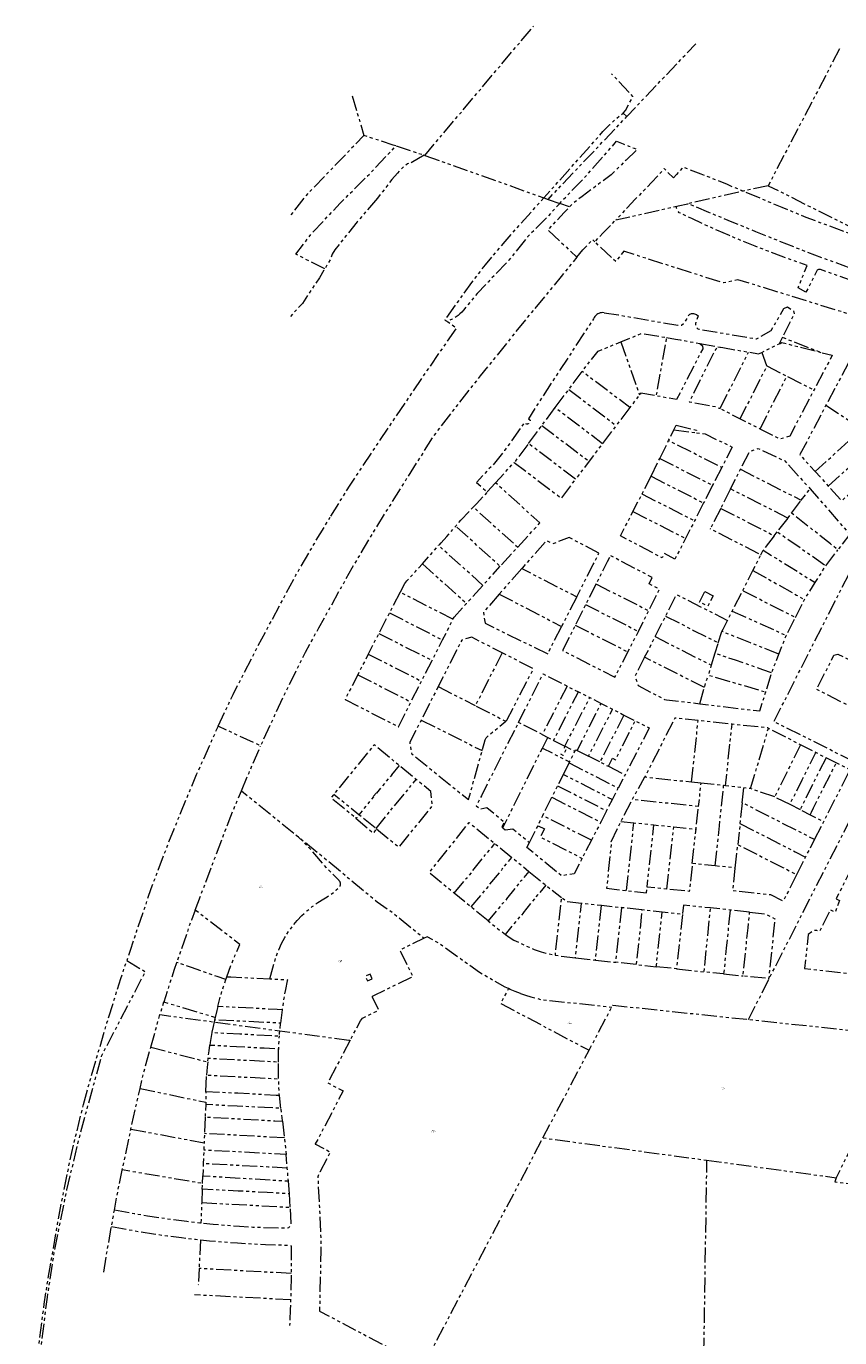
# Model space of a CAD drawing. Header units: metres. Extents: x 110520 to 111630, y 426343 to 427182.
# Tile 2 of 5: x 110520 to 110863, y 426628 to 427182. Entities that reach past the tile are written whole.
import ezdxf

# ---------------------------------------------------------------- set-up
doc = ezdxf.new("R2010")
doc.units = ezdxf.units.M
doc.linetypes.add('KADASTER', pattern=[12.7, 6.35, -1.27, 1.27, -1.27, 1.27, -1.27])
doc.layers.add('A-MVIEW', color=1, linetype='Continuous', plot=False)
doc.layers.add('B-GRS-KADASTER_D', color=7, linetype='KADASTER', lineweight=18, true_color=0x7a458c)
doc.styles.add('NLCS-ISO-M200-T25', font='NLCS-ISO.ttf')

msp = doc.modelspace()

# ---------------------------------------------------------------- linework, layer by layer
at = {"layer": 'B-GRS-KADASTER_D', "lineweight": 18, "flags": 128}
for points in [[(110687.923, 427127.519), (110688.108, 427127.453), (110734.038, 427182.008)], [(110749.259, 427105.704), (110745.126, 427107.142), (110741.441, 427103.15), (110740.14, 427101.74), (110731.55, 427093.01), (110723.66, 427083.16), (110714.802, 427073.921), (110710.15, 427069.07), (110708.699, 427067.298), (110704.405, 427062.054), (110703.695, 427061.248), (110702.93, 427060.495), (110702.113, 427059.799), (110701.309, 427059.204), (110700.467, 427058.665), (110699.591, 427058.183), (110698.685, 427057.76), (110697.753, 427057.399), (110697.331, 427057.266), (110696.543, 427057.811), (110707.928, 427073.663), (110713.722, 427081.217), (110721.987, 427091.084), (110738.406, 427109.497), (110740.209, 427108.853), (110773.422, 427143.829), (110802.644, 427174.602)], [(110863.404, 427172.404), (110833.214, 427114.637), (110891.354, 427085.667), (110945.775, 427058.55)], [(110773.422, 427143.829), (110771.89, 427145.283), (110772.838, 427146.442), (110776.075, 427152.292), (110767.048, 427161.914)], [(110657.366, 427152.543), (110662.357, 427135.816)], [(110688.108, 427127.453), (110738.406, 427109.497), (110763.369, 427137.492), (110766.315, 427140.438), (110770.651, 427144.344), (110771.89, 427145.283)], [(110740.209, 427108.853), (110745.126, 427107.142), (110748.28, 427110.56), (110754.49, 427116.81), (110758.792, 427121.677), (110769.171, 427133.422), (110769.872, 427133.151), (110771.94, 427132.329), (110774.365, 427131.368), (110776.632, 427130.472), (110777.839, 427129.997), (110773.14, 427125.421), (110770.37, 427122.688), (110766.856, 427119.195), (110762.807, 427116.228), (110754.627, 427110.131), (110750.493, 427106.997), (110749.259, 427105.704), (110746.954, 427103.288), (110743.487, 427099.616), (110740.04, 427095.927), (110752.379, 427084.458), (110745.744, 427076.312), (110732.389, 427060.098), (110711.488, 427034.258), (110700.986, 427020.866), (110691.702, 427008.786), (110677.689, 426986.564), (110666.668, 426968.947), (110657.222, 426952.965), (110643.162, 426927.677), (110637.449, 426917.387), (110628.869, 426900.055), (110618.843, 426878.356), (110618.661, 426877.931), (110600.727, 426886.22), (110599.504, 426883.619), (110591.491, 426865.658), (110584.773, 426849.578), (110579.01, 426835.241), (110572.308, 426817.483), (110566.059, 426799.141), (110563.53, 426791.49), (110562.111, 426787.197)], [(110645.791, 427079.495), (110633.597, 427085.652), (110639.911, 427094.027), (110652.307, 427107.198), (110664.962, 427119.853), (110675.907, 427131.417), (110674.724, 427131.802), (110662.357, 427135.816), (110637.254, 427109.856), (110631.467, 427102.273)], [(110675.907, 427131.417), (110687.923, 427127.519), (110682.327, 427124.254), (110680.746, 427123.908), (110678.521, 427122.045), (110676.489, 427119.889), (110674.202, 427117.198), (110668.024, 427109.323)], [(111096.324, 427026.617), (111088.556, 427028.587), (111078.871, 427031.095), (111069.198, 427033.651), (111059.537, 427036.255), (111049.811, 427038.934), (111039.205, 427041.91), (111030.557, 427044.379), (111029.579, 427044.664), (111027.659, 427045.225), (111026.699, 427045.505), (111024.804, 427046.059), (111023.866, 427046.28), (111021.919, 427046.763), (111020.948, 427047.004), (111015.117, 427048.449), (111004.44, 427051.163), (110995.726, 427053.436), (110986.057, 427056.009), (110975.439, 427058.904), (110966.765, 427061.327), (110957.145, 427064.064), (110946.571, 427067.145), (110937.94, 427069.716), (110929.325, 427072.331), (110926.432, 427073.262), (110923.582, 427074.242), (110922.624, 427074.575), (110914.124, 427077.542), (110903.75, 427081.212), (110894.333, 427084.587), (110891.354, 427085.667), (110883.988, 427088.337), (110875.533, 427091.43), (110866.15, 427094.898), (110857.719, 427098.051), (110849.267, 427101.199), (110839.096, 427105.438), (110829.865, 427109.285), (110822.704, 427112.269), (110816, 427115.063), (110811.418, 427116.973), (110804.893, 427119.473), (110797.27, 427122.415), (110794.519, 427119.405), (110793.141, 427117.896), (110789.319, 427121.87), (110787.306, 427119.67), (110783.932, 427116.026), (110780.521, 427112.425), (110777.037, 427108.899), (110773.629, 427105.298), (110770.291, 427101.63), (110768.825, 427100.131), (110794.535, 427105.923)], [(110668.024, 427109.323), (110659.553, 427099.384), (110654.144, 427092.698), (110650.107, 427087.563), (110648.914, 427085.714), (110648.058, 427083.289), (110645.791, 427079.495), (110643.516, 427075.688), (110636.324, 427064.889), (110631.304, 427059.394)], [(110833.214, 427114.637), (110822.704, 427112.269), (110799.504, 427107.043), (110807.964, 427103.487), (110817.874, 427099.381), (110827.806, 427095.326), (110837.757, 427091.32), (110847.729, 427087.365), (110856.269, 427084.154), (110864.833, 427081.008), (110873.42, 427077.925), (110882.03, 427074.907), (110890.663, 427071.953), (110899.317, 427069.064), (110907.992, 427066.24), (110916.689, 427063.481), (110944.385, 427054.913), (110944.128, 427054.242), (110942.295, 427049.447), (110942.276, 427049.398), (110938.743, 427040.153), (110939.847, 427039.871), (110945.762, 427038.555), (110970.166, 427033.126), (110989.851, 427029.016), (110990.239, 427028.935), (110994.638, 427028.016), (110996.202, 427027.686), (110996.333, 427027.658), (111019.098, 427022.856), (111043.435, 427017.135), (111060.036, 427013.232), (111067.803, 427011.554), (111092.252, 427006.334), (111116.746, 427001.332), (111141.243, 426996.34), (111165.754, 426991.421), (111169.882, 426990.591)], [(111165.918, 426934.939), (111157.807, 426936.762), (111157.016, 426933.619), (111154.249, 426934.311), (111149.21, 426912.58), (111148.308, 426908.979), (111149.145, 426913.802), (111155.527, 426943.499), (111160.298, 426942.256), (111166.258, 426972.316), (111165.086, 426974.204), (111160.612, 426981.27), (111152.471, 426982.537), (111127.74, 426986.404), (111120.017, 426991.196), (111079.96, 426997.506), (111056.343, 427001.223), (111024.904, 427006.12), (110999.374, 427010.068), (110998.575, 427008.922), (110997.769, 427007.806), (110990.724, 427008.185), (110982.624, 427008.664), (110977.799, 427000.928), (110974.212, 427002.262), (110979.417, 427016.197), (110982.147, 427017.952), (110985.862, 427020.41), (110989.851, 427029.016), (110990.881, 427031.237), (110989.929, 427035.647), (110967.802, 427041.718), (110942.276, 427049.398), (110928.847, 427053.439), (110893.782, 427065.536), (110855.302, 427079.206), (110855.017, 427079.265), (110854.727, 427079.258), (110854.445, 427079.186), (110854.187, 427079.053), (110853.966, 427078.864), (110853.793, 427078.631), (110849.127, 427069.571), (110845.869, 427071.532), (110849.738, 427080.907), (110844.207, 427082.842), (110838.699, 427084.844), (110833.216, 427086.913), (110827.759, 427089.048), (110822.328, 427091.248), (110816.924, 427093.515), (110811.547, 427095.846), (110806.2, 427098.242), (110800.881, 427100.703), (110795.593, 427103.228), (110795.243, 427103.518), (110794.948, 427103.865), (110794.719, 427104.258), (110794.561, 427104.684), (110794.479, 427105.132), (110794.477, 427105.587), (110794.535, 427105.923), (110795.195, 427106.072), (110799.243, 427106.984), (110799.504, 427107.043)], [(110824.873, 426762.3), (110878.136, 426866.903), (110835.647, 426888.169), (110874.492, 426964.577), (110915.397, 426943.857), (110948.574, 427009.957), (110929.944, 427017.131), (110938.743, 427040.153), (110921.497, 427044.563), (110908.879, 427047.789), (110897.4, 427051.203), (110873.479, 427058.466), (110849.597, 427065.861), (110825.716, 427073.255), (110820.4, 427074.901), (110814.294, 427073.529), (110801.736, 427077.519), (110777.91, 427085.09), (110772.166, 427086.915), (110768.775, 427082.577), (110759.974, 427090.931), (110763.393, 427094.515), (110766.833, 427098.082), (110768.825, 427100.131)], [(110752.379, 427084.458), (110754.821, 427087.456), (110759.007, 427091.849), (110759.974, 427090.931)], [(110763.858, 427060.947), (110763.309, 427060.985), (110762.759, 427060.952), (110762.219, 427060.849), (110761.696, 427060.677), (110761.199, 427060.44), (110760.738, 427060.14), (110760.318, 427059.784), (110759.948, 427059.377), (110759.633, 427058.925), (110759.379, 427058.437), (110734.611, 427020.581), (110731.975, 427016.104), (110732.483, 427015.718), (110732.606, 427015.594), (110732.672, 427015.431), (110732.669, 427015.256), (110732.599, 427015.095), (110731.857, 427014.052), (110731.648, 427013.941), (110731.422, 427013.872), (110731.187, 427013.847), (110730.091, 427014.419), (110721.764, 427002.677), (110716.468, 426996.089), (110715.157, 426994.948), (110709.993, 426989.242), (110714.451, 426985.227), (110712.635, 426983.178), (110709.865, 426980.243), (110708.547, 426978.844)], [(110763.858, 427060.947), (110769.914, 427060.031), (110795.075, 427055.629), (110796.637, 427055.738), (110797.824, 427056.825), (110798.793, 427058.294), (110799.351, 427059.5), (110799.558, 427059.829), (110799.82, 427060.116), (110800.13, 427060.351), (110800.476, 427060.528), (110800.848, 427060.639), (110801.234, 427060.683), (110801.622, 427060.657), (110802.879, 427060.194), (110803.553, 427059.569), (110802.619, 427056.817), (110802.523, 427056.455), (110802.489, 427056.083), (110802.519, 427055.71), (110802.611, 427055.347), (110802.763, 427055.005), (110802.971, 427054.694), (110803.228, 427054.423), (110803.528, 427054.198), (110803.861, 427054.028), (110828.285, 427049.879), (110834.529, 427053.445), (110839.846, 427062.777), (110841.409, 427063.369), (110843.865, 427061.776), (110844.248, 427060.481), (110839.216, 427050.593), (110839.454, 427050.5), (110855.538, 427044.196), (110860.304, 427042.991), (110852.578, 427028.271), (110842.357, 427008.799), (110838.207, 427007.509), (110829.761, 427011.813), (110821.304, 427016.123), (110812.879, 427020.418), (110824.96, 427044.335)], [(110648.32, 426974.94), (110656.514, 426988.062), (110666.889, 427003.753), (110687.569, 427034.28), (110701.482, 427054.397), (110697.331, 427057.266)], [(110743.241, 427020.884), (110748.947, 427028.487), (110754.562, 427036.128), (110761.386, 427044.737), (110770.971, 427048.639), (110779.762, 427052.218), (110790.215, 427050.477), (110785.796, 427025.824)], [(110790.215, 427050.477), (110794.083, 427049.833), (110795.981, 427049.461), (110804.392, 427047.945), (110805.473, 427046.97), (110805.536, 427045.678), (110794.507, 427024.246), (110785.796, 427025.824), (110779.39, 427026.984), (110778.829, 427026.246), (110774.737, 427020.872), (110754.562, 427036.128)], [(110770.971, 427048.639), (110778.829, 427026.246)], [(110839.216, 427050.593), (110837.797, 427047.762), (110838.312, 427048.016), (110839.03, 427048.37), (110855.538, 427044.196)], [(110804.392, 427047.945), (110812.9, 427046.34), (110811.83, 427046.24), (110811.08, 427045.6), (110810.623, 427044.977), (110799.819, 427023.281), (110811.305, 427021.22), (110812.879, 427020.418)], [(110812.9, 427046.34), (110814.105, 427046.207), (110824.96, 427044.335), (110829.059, 427043.628), (110830.561, 427044.196), (110837.797, 427047.762)], [(110830.561, 427044.196), (110832.463, 427038.636), (110832.702, 427038.51), (110821.304, 427016.123)], [(110832.702, 427038.51), (110838.298, 427035.554), (110841.115, 427034.117)], [(110888.78, 427001.73), (110892.29, 427010.49), (110892.33, 427010.47), (110892.7, 427011.4), (110892.66, 427011.42), (110894.88, 427016.97), (110898.85, 427026.84), (110898.879, 427026.913), (110899.489, 427028.447), (110891.936, 427031.525), (110884.446, 427034.579), (110876.847, 427037.676), (110869.334, 427040.739), (110867.141, 427039.801), (110857.62, 427021.82), (110846.625, 427000.979), (110853.038, 426993.889), (110858.618, 426987.72), (110864.232, 426981.513), (110887.54, 427002.52)], [(110829.761, 427011.813), (110841.115, 427034.117), (110852.578, 427028.271)], [(110857.62, 427021.82), (110867.81, 427015.24), (110873.01, 427011.87), (110874.76, 427010.77), (110877.13, 427016.59), (110877.1, 427016.61), (110878.11, 427019.17), (110878.16, 427019.15), (110879.77, 427023.06), (110879.82, 427023.04), (110880.47, 427024.67), (110880.42, 427024.69), (110884.446, 427034.579)], [(110748.947, 427028.487), (110768.986, 427013.316)], [(110774.737, 427020.872), (110768.986, 427013.316), (110763.223, 427005.744), (110757.51, 426998.188), (110751.808, 426990.581), (110731.916, 427005.67), (110725.894, 426997.686)], [(110731.916, 427005.67), (110737.53, 427013.275), (110743.241, 427020.884), (110763.223, 427005.744)], [(110737.53, 427013.275), (110757.51, 426998.188)], [(110793.406, 427011.495), (110802.698, 427010.258)], [(110853.038, 426993.889), (110873.01, 427011.87)], [(110787.372, 426999.366), (110791.136, 427006.932)], [(110858.618, 426987.72), (110880.3, 427007.17)], [(110783.691, 426991.875), (110787.372, 426999.366)], [(110787.372, 426999.366), (110809.715, 426988.029)], [(110727.361, 426961.908), (110734.732, 426969.951), (110736.747, 426972.149), (110717.9, 426989.119), (110725.894, 426997.686), (110745.809, 426982.579), (110751.808, 426990.581)], [(110813.557, 426995.516), (110809.715, 426988.029)], [(110821.503, 426994.784), (110847.211, 426981.691), (110850.931, 426986.573)], [(110717.9, 426989.119), (110715.954, 426986.923), (110714.914, 426985.75), (110714.451, 426985.227)], [(110805.908, 426980.576), (110802.082, 426973.052), (110798.299, 426965.61), (110793.799, 426956.838), (110789.369, 426959.159), (110788.46, 426957.377), (110770.774, 426966.643), (110771.689, 426968.422), (110776.055, 426976.909), (110779.853, 426984.353), (110783.691, 426991.875)], [(110783.691, 426991.875), (110805.908, 426980.576)], [(110809.715, 426988.029), (110805.908, 426980.576)], [(110779.853, 426984.353), (110802.082, 426973.052)], [(110817.297, 426986.539), (110817.291, 426986.527), (110813.151, 426978.288)], [(110712.611, 426945.748), (110693.924, 426962.529), (110694.944, 426963.665), (110697.362, 426966.362), (110701.128, 426970.745), (110701.338, 426970.989), (110703.299, 426973.272), (110708.547, 426978.844), (110727.361, 426961.908), (110719.956, 426953.826), (110701.128, 426970.745)], [(110776.055, 426976.909), (110798.299, 426965.61)], [(110813.151, 426978.288), (110808.67, 426969.631)], [(110813.151, 426978.288), (110835.782, 426966.719), (110831.11, 426960.6)], [(110843.08, 426976.27), (110847.211, 426981.691)], [(110600.727, 426886.22), (110607.045, 426899.656), (110617.315, 426919.655), (110633.627, 426950.074), (110641.423, 426963.504), (110648.32, 426974.94)], [(110841.502, 426974.205), (110837.05, 426968.38), (110854.44, 426956.28), (110857.602, 426954.069)], [(110806.265, 426902.554), (110781.003, 426915.39), (110785.455, 426924.081), (110789.862, 426932.756), (110794.514, 426941.934), (110816.043, 426930.931), (110818.04, 426934.86), (110822.41, 426943.46), (110826.77, 426952.06), (110830.125, 426958.662), (110808.67, 426969.631)], [(110835.782, 426966.719), (110837.05, 426968.38)], [(110677.699, 426942.812), (110673.194, 426934.252), (110673.144, 426934.155), (110668.66, 426925.449), (110665.702, 426919.704), (110664.177, 426916.716), (110659.721, 426907.988), (110654.375, 426897.517), (110676.892, 426886.026), (110682.243, 426896.497), (110686.706, 426905.226), (110691.177, 426913.975), (110695.581, 426922.688), (110699.994, 426931.425), (110677.699, 426942.812), (110679.685, 426946.585), (110680.472, 426947.658), (110684.134, 426951.627), (110687.043, 426954.866), (110693.924, 426962.529)], [(110830.125, 426958.662), (110831.11, 426960.6), (110842.21, 426953.72), (110853.09, 426946.888)], [(110844.726, 426932.137), (110848.56, 426939.76), (110853.09, 426946.888), (110857.602, 426954.069), (110862.725, 426960.816)], [(110687.043, 426954.866), (110705.71, 426938.104)], [(110760.491, 426946.332), (110756.033, 426937.658), (110751.667, 426928.935), (110746.304, 426918.222), (110768.469, 426906.931), (110773.932, 426917.608), (110778.35, 426926.297), (110782.741, 426935.032), (110787.297, 426944.094), (110782.867, 426946.414), (110784.231, 426949.087), (110766.518, 426958.361), (110765.175, 426955.678), (110760.491, 426946.332), (110782.741, 426935.032)], [(110699.994, 426931.425), (110700.472, 426932.251), (110705.71, 426938.104), (110712.611, 426945.748), (110719.956, 426953.826)], [(110729.039, 426952.876), (110719.565, 426942.083)], [(110826.77, 426952.06), (110845.19, 426941.62), (110848.56, 426939.76)], [(110875.315, 426890.805), (110853.691, 426901.801), (110861.03, 426916.219), (110862.637, 426916.744), (110868.128, 426913.958), (110876.615, 426930.65), (110870.949, 426933.532), (110870.531, 426934.93), (110879.043, 426951.6), (110892.277, 426944.865), (110891.197, 426942.745), (110895.176, 426940.723), (110897.8, 426945.89), (110902.237, 426943.634), (110906.485, 426941.474), (110904.808, 426938.176), (110903.9, 426936.35), (110894.85, 426918.681), (110893.126, 426925.828), (110902.237, 426943.634)], [(110781.003, 426915.39), (110776.9, 426907.381), (110778.301, 426903.37), (110789.396, 426897.538), (110790.248, 426897.435), (110804.359, 426895.734), (110829.696, 426892.678), (110832.155, 426900.691), (110834.585, 426908.609), (110834.652, 426908.78), (110837.763, 426916.694), (110840.673, 426924.166), (110840.868, 426924.549), (110844.726, 426932.137), (110822.41, 426943.46)], [(110806.428, 426943.106), (110809.929, 426941.278), (110807.629, 426936.881), (110804.131, 426938.71), (110806.428, 426943.106)], [(110719.565, 426942.083), (110719.525, 426942.038), (110712.835, 426934.399), (110713.534, 426929.705), (110740.012, 426916.836), (110745.909, 426928.389)], [(110719.565, 426942.083), (110745.909, 426928.389)], [(110752.313, 426940.932), (110745.909, 426928.389)], [(110756.033, 426937.658), (110778.35, 426926.297)], [(110673.144, 426934.155), (110695.581, 426922.688)], [(110789.862, 426932.756), (110801.702, 426926.736), (110812.046, 426921.477), (110810.706, 426917.091)], [(110818.04, 426934.86), (110837.31, 426926.19), (110840.868, 426924.549)], [(110751.667, 426928.935), (110773.932, 426917.608)], [(110837.763, 426916.694), (110833.95, 426918.19), (110825.78, 426921.42), (110813.66, 426926.24), (110814.181, 426927.266), (110816.043, 426930.931)], [(110668.66, 426925.449), (110691.177, 426913.975)], [(110785.455, 426924.081), (110809.147, 426911.991)], [(110812.046, 426921.477), (110813.66, 426926.24)], [(110664.177, 426916.716), (110672.161, 426912.644), (110686.706, 426905.226)], [(110720.795, 426917.222), (110720.789, 426917.21), (110709.43, 426894.92), (110722.267, 426888.354)], [(110834.652, 426908.78), (110830.9, 426910.09), (110819.37, 426914.08), (110810.706, 426917.091), (110809.147, 426911.991), (110807.882, 426907.852), (110819.84, 426904.33), (110832.155, 426900.691)], [(110659.721, 426907.988), (110682.243, 426896.497)], [(110728.504, 426773.348), (110726.321, 426774.161), (110724.161, 426775.032), (110723.451, 426775.341), (110720.067, 426769.091), (110757.536, 426749.32), (110757.69, 426749.613), (110765.809, 426765.032), (110767.146, 426767.572), (110767.554, 426768.347), (110824.873, 426762.3), (110892.191, 426755.198), (110940.956, 426749.876), (110942.66, 426749.95), (110944.732, 426750.274), (110947.211, 426750.965), (110949.324, 426752.42), (110951.738, 426755.043), (110952.686, 426756.999), (110953.399, 426758.562), (110955.184, 426773.262), (110956.761, 426787.895), (110957.317, 426789.751), (110957.948, 426791.583), (110958.651, 426793.388), (110959.427, 426795.164), (110962.215, 426800.584), (110964.669, 426804.945), (110965.554, 426805.683), (110966.481, 426806.368), (110967.447, 426806.996), (110968.448, 426807.567), (110969.481, 426808.078), (110970.543, 426808.527), (110971.629, 426808.913), (110972.735, 426809.234), (110973.859, 426809.489), (110974.996, 426809.678), (110982.57, 426808.72), (111053.715, 426801.852), (111064.401, 426800.82), (111064.415, 426800.819), (111071.244, 426800.086), (111095.358, 426796.7), (111100.073, 426796.038), (111106.087, 426795.392), (111111.111, 426794.852), (111111.426, 426794.726), (111114.627, 426793.45), (111115.921, 426792.934), (111116.987, 426792.276), (111118.012, 426791.555), (111118.993, 426790.776), (111119.926, 426789.94), (111120.808, 426789.05), (111121.636, 426788.11), (111122.407, 426787.122), (111123.119, 426786.091), (111123.768, 426785.019), (111124.353, 426783.911), (111126.419, 426780.303), (111141.772, 426751.985), (111121.92, 426794.578), (111127.242, 426802.986), (111132.369, 426802.601), (111136.065, 426821.313), (111140.976, 426846.418), (111143.907, 426861.402), (111139.462, 426862.621), (111147.102, 426902.032), (111148.308, 426908.979), (111159.073, 426906.818), (111153.446, 426878.111), (111149.673, 426859.109), (111146.671, 426843.856), (111146.189, 426841.409), (111162.36, 426832.633), (111211.666, 426814.191), (111211.826, 426814.542), (111213.561, 426818.34), (111202.966, 426823.631), (111166.042, 426840.75), (111163.515, 426842.003), (111161.015, 426843.309), (111158.542, 426844.666), (111157.802, 426845.149), (111157.109, 426845.696), (111156.468, 426846.304), (111155.885, 426846.968), (111155.364, 426847.681), (111154.909, 426848.439), (111154.525, 426849.234), (111154.214, 426850.061), (111156.02, 426856.089), (111156.19, 426856.012), (111165.495, 426851.804), (111165.288, 426851.343), (111178.252, 426845.52), (111180.595, 426850.729), (111157.271, 426861.252)], [(110727.681, 426887.865), (110738.108, 426908.37), (110748.193, 426903.209), (110752.993, 426900.753)], [(110804.359, 426895.734), (110806.265, 426902.554), (110806.295, 426902.66), (110807.882, 426907.852)], [(110693.726, 426902.952), (110709.43, 426894.92)], [(110748.193, 426903.209), (110737.707, 426882.716), (110727.681, 426887.865), (110711.99, 426856.882), (110709.837, 426852.632), (110711.439, 426851.324), (110714.358, 426851.817), (110721.671, 426845.732), (110720.636, 426843.654), (110721.033, 426843.33), (110737.808, 426876.995), (110745.019, 426873.319), (110749.283, 426871.145)], [(110737.808, 426876.995), (110740.057, 426881.509), (110740.299, 426881.385), (110742.505, 426880.252), (110752.993, 426900.753), (110757.806, 426898.311), (110762.622, 426895.85), (110767.43, 426893.393), (110772.237, 426890.937), (110777.047, 426888.479), (110782.923, 426885.477), (110772.799, 426865.69), (110772.535, 426865.174), (110772.441, 426865.215), (110769.819, 426860.076)], [(110746.646, 426865.893), (110749.058, 426870.697), (110749.283, 426871.145), (110751.53, 426875.618), (110747.306, 426877.787), (110757.806, 426898.311)], [(110751.53, 426875.618), (110751.879, 426876.314), (110752.472, 426876.012), (110762.622, 426895.85)], [(110762.1, 426871.123), (110757.288, 426873.567), (110767.43, 426893.393)], [(110686.572, 426888.82), (110712.345, 426875.9)], [(110772.237, 426890.937), (110762.1, 426871.123), (110765.672, 426869.309), (110767.42, 426872.68), (110768.646, 426872.06), (110777.047, 426888.479)], [(110800.87, 426862.553), (110802.11, 426874.65), (110802.96, 426882.44), (110803.6, 426888.66), (110793.82, 426889.69), (110780.976, 426864.656), (110775.682, 426855.219), (110770.959, 426845.97), (110766.642, 426837.195), (110767.003, 426837.159), (110764.87, 426817.735), (110773.373, 426816.776), (110781.743, 426815.831), (110782.012, 426818.283)], [(110852.83, 426838.3), (110856.669, 426845.904), (110867.815, 426867.763), (110861.94, 426870.74), (110857.66, 426872.91), (110853.37, 426875.09), (110847.18, 426878.26), (110846.925, 426878.389), (110833.29, 426885.31), (110832.96, 426885.483), (110817.924, 426887.099), (110803.6, 426888.66)], [(110737.707, 426882.716), (110740.057, 426881.509)], [(110822.26, 426853.9), (110822.925, 426860.22), (110815.207, 426861.036), (110816.15, 426870.17), (110817.924, 426887.099)], [(110825.736, 426859.923), (110829.35, 426871.83), (110831.64, 426879.47), (110833.29, 426885.31)], [(110610.566, 426858.918), (110613.77, 426866.532), (110618.661, 426877.931)], [(110667.658, 426842.811), (110677.14, 426835.155), (110691.298, 426852.516), (110690.696, 426858.616), (110684.413, 426863.777), (110677.227, 426869.679), (110666.649, 426878.367), (110649.56, 426857.425), (110648.44, 426856.052), (110658.714, 426847.669), (110658.696, 426847.634), (110666.355, 426841.046), (110667.551, 426842.666), (110667.658, 426842.811), (110667.465, 426842.967), (110660.23, 426848.81), (110659.283, 426847.647), (110659.067, 426847.381), (110658.714, 426847.669)], [(110742.505, 426880.252), (110747.306, 426877.787), (110746.943, 426877.078), (110747.863, 426876.612), (110746.522, 426873.924), (110745.574, 426874.404), (110745.019, 426873.319)], [(110846.925, 426878.389), (110836.027, 426856.332), (110842.367, 426853.234), (110843.84, 426856.13), (110847.59, 426863.61), (110851.82, 426872), (110853.37, 426875.09)], [(110752.472, 426876.012), (110757.288, 426873.567)], [(110857.66, 426872.91), (110846.689, 426851.019), (110850.981, 426848.819), (110856.669, 426845.904)], [(110943.741, 426825.458), (110952.677, 426843.071), (110935.888, 426851.617), (110933.645, 426847.221), (110925.696, 426851.28), (110924.19, 426848.3), (110921.96, 426849.43), (110923.473, 426852.415), (110902.629, 426863.057), (110904.741, 426867.474), (110889.983, 426874.986), (110887.475, 426874.466), (110879.121, 426858.352), (110883.629, 426856.064), (110861.9, 426813.307), (110863.314, 426812.583), (110861.588, 426807.577), (110859.521, 426808.627), (110854.843, 426799.421), (110853.82, 426799.89), (110852.513, 426799.997), (110850.154, 426798.236), (110848.632, 426783.801), (110870.216, 426781.529), (110870.72, 426786.33), (110872.21, 426786.17), (110872.044, 426784.542), (110875.055, 426784.226)], [(110677.227, 426869.679), (110674.012, 426865.746), (110674.13, 426865.65), (110673.183, 426864.499), (110673.072, 426864.578), (110667.707, 426857.99), (110667.592, 426858.087), (110666.31, 426856.53), (110666.432, 426856.432), (110660.23, 426848.81), (110649.56, 426857.425)], [(110758.487, 426838.021), (110737.969, 426848.518), (110739.205, 426851.121), (110741.789, 426856.227), (110742.046, 426856.734), (110744.218, 426861.059), (110746.646, 426865.893), (110767.375, 426855.288)], [(110744.218, 426861.059), (110764.915, 426850.47), (110767.375, 426855.288), (110769.819, 426860.076), (110749.058, 426870.697)], [(110765.672, 426869.309), (110772.799, 426865.69)], [(110850.981, 426848.819), (110851.5, 426849.95), (110852.41, 426851.74), (110856.18, 426859.23), (110860.39, 426867.63), (110861.94, 426870.74)], [(110667.465, 426842.967), (110673.656, 426850.576), (110673.54, 426850.67), (110674.802, 426852.213), (110674.918, 426852.119), (110680.267, 426858.687), (110680.367, 426858.605), (110681.298, 426859.762), (110681.198, 426859.844), (110684.413, 426863.777)], [(110804.726, 426862.145), (110800.87, 426862.553), (110780.976, 426864.656)], [(110810.845, 426827.211), (110812.63, 426844.19), (110814.398, 426861.122), (110804.726, 426862.145), (110803.678, 426852.346)], [(110815.207, 426861.036), (110814.398, 426861.122)], [(110836.027, 426856.332), (110825.736, 426859.923), (110822.925, 426860.22)], [(110591.009, 426808.524), (110606.034, 426848.151), (110610.566, 426858.918), (110633.632, 426840.316), (110643.164, 426832.628), (110667.918, 426812.037), (110674.365, 426807.544), (110686.597, 426797.627), (110687.8, 426796.652), (110677.548, 426791.671), (110677.964, 426790.814), (110683.01, 426780.432), (110682.306, 426780.088), (110676.653, 426777.326), (110666.325, 426772.281), (110665.815, 426772.032)], [(110741.789, 426856.227), (110762.456, 426845.654)], [(110790.409, 426817.399), (110793.272, 426843.69), (110802.711, 426842.725), (110803.678, 426852.346), (110775.682, 426855.219)], [(110764.915, 426850.47), (110762.456, 426845.654), (110758.487, 426838.021), (110754.551, 426830.382), (110751.205, 426823.886), (110745.909, 426822.98), (110731.267, 426834.959), (110732.319, 426837.085)], [(110845.28, 426823.52), (110849.06, 426830.92), (110852.83, 426838.3), (110822.26, 426853.9), (110821.284, 426845.078), (110820.379, 426836.236)], [(110842.367, 426853.234), (110846.689, 426851.019)], [(110714.92, 426803.988), (110707.701, 426809.85), (110700.481, 426815.713), (110689.92, 426824.299), (110706.827, 426845.483), (110717.688, 426836.653), (110724.895, 426830.768), (110732.088, 426824.874), (110728.857, 426820.948), (110728.738, 426821.045), (110727.795, 426819.891), (110727.911, 426819.797), (110722.549, 426813.24), (110722.665, 426813.146), (110721.39, 426811.6), (110721.275, 426811.694), (110714.92, 426803.988), (110720.333, 426799.593), (110722.207, 426798.226), (110728.474, 426805.824), (110728.59, 426805.73), (110729.86, 426807.287), (110729.742, 426807.385), (110735.108, 426813.908), (110734.992, 426814.002), (110735.94, 426815.18), (110736.068, 426815.075), (110739.331, 426819.041)], [(110721.033, 426843.33), (110722.073, 426842.481), (110725.309, 426842.808), (110732.319, 426837.085), (110733.646, 426839.671), (110735.94, 426844.19), (110737.969, 426848.518)], [(110735.94, 426844.19), (110738.67, 426842.81), (110736.933, 426839.396), (110754.551, 426830.382)], [(110770.959, 426845.97), (110776.436, 426845.41), (110784.897, 426844.546)], [(110773.373, 426816.776), (110776.436, 426845.41)], [(110819.265, 426826.316), (110819.87, 426831.27), (110820.379, 426836.236), (110839.4, 426826.53), (110845.28, 426823.52), (110839.533, 426812.287), (110834.279, 426814.927), (110818.279, 426816.63), (110819.265, 426826.316), (110810.845, 426827.211), (110801.148, 426828.243), (110799.847, 426816.406), (110790.409, 426817.399), (110782.012, 426818.283), (110782.019, 426818.351), (110784.897, 426844.546), (110793.272, 426843.69)], [(110821.284, 426845.078), (110844.64, 426833.18), (110849.06, 426830.92)], [(110622.625, 426779.489), (110624.442, 426786.217), (110625.3, 426789.016), (110626.34, 426791.752), (110627.558, 426794.414), (110628.948, 426796.99), (110630.505, 426799.469), (110632.221, 426801.84), (110634.089, 426804.094), (110636.102, 426806.22), (110638.249, 426808.209), (110640.523, 426810.052), (110642.914, 426811.742), (110645.41, 426813.271), (110646.811, 426814.117), (110648.165, 426815.035), (110649.443, 426816.002), (110650.668, 426817.035), (110651.839, 426818.129), (110651.934, 426818.229), (110652.022, 426818.336), (110652.103, 426818.448), (110652.175, 426818.566), (110652.239, 426818.689), (110652.295, 426818.815), (110652.341, 426818.945), (110652.379, 426819.078), (110652.407, 426819.214), (110652.426, 426819.351), (110652.435, 426819.489), (110652.435, 426819.627), (110652.425, 426819.765), (110652.406, 426819.902), (110652.377, 426820.037), (110652.339, 426820.17), (110652.292, 426820.3), (110652.236, 426820.426), (110652.172, 426820.549), (110652.099, 426820.666), (110652.018, 426820.778), (110651.93, 426820.885), (110651.834, 426820.985), (110646.533, 426826.447), (110641.529, 426832.183), (110639.042, 426835.033), (110636.407, 426837.746), (110633.632, 426840.316)], [(110801.148, 426828.243), (110801.102, 426828.248), (110802.711, 426842.725)], [(110700.481, 426815.713), (110705.593, 426821.912), (110705.73, 426821.8), (110708.248, 426824.913), (110708.132, 426825.007), (110713.5, 426831.552), (110713.384, 426831.646), (110714.33, 426832.8), (110714.442, 426832.709), (110717.688, 426836.653)], [(110707.701, 426809.85), (110714.072, 426817.576), (110714.19, 426817.48), (110715.459, 426819.04), (110715.343, 426819.134), (110720.709, 426825.679), (110720.593, 426825.773), (110721.535, 426826.927), (110721.654, 426826.829), (110724.895, 426830.768)], [(110732.088, 426824.874), (110739.331, 426819.041), (110745.817, 426813.817)], [(110722.207, 426798.226), (110723.784, 426797.076), (110725.746, 426795.875), (110730.238, 426793.676), (110732.165, 426792.807), (110734.251, 426791.943), (110737.279, 426790.947), (110739.294, 426790.356), (110743.126, 426789.519), (110745.093, 426789.187), (110751.727, 426788.403), (110754.267, 426811.374)], [(110779.875, 426808.592), (110771.354, 426809.526), (110762.806, 426810.45), (110754.267, 426811.374), (110748.011, 426812.05), (110745.817, 426813.817), (110743.126, 426789.519)], [(110751.727, 426788.403), (110760.26, 426787.429), (110762.806, 426810.45)], [(110825.358, 426807.714), (110817.137, 426808.57), (110808.844, 426809.423), (110797.357, 426810.605), (110796.938, 426806.684), (110788.393, 426807.64), (110779.875, 426808.592), (110778.628, 426796.92), (110778.68, 426796.914), (110778.4, 426794.41), (110778.363, 426794.414), (110777.413, 426785.535), (110785.93, 426784.604), (110788.393, 426807.64)], [(110603.963, 426779.15), (110604.077, 426779.493), (110604.4, 426780.394), (110605.25, 426782.764), (110606.497, 426786.01), (110607.815, 426789.226), (110609.906, 426794.018), (110605.339, 426797.524), (110591.02, 426808.515), (110591.009, 426808.524), (110590.994, 426808.485), (110589.412, 426804.312), (110583.171, 426786.431), (110583.167, 426786.418), (110582.108, 426783.384), (110577.701, 426769.654), (110577.692, 426769.627), (110576.728, 426766.624), (110576.096, 426764.361)], [(110777.413, 426785.535), (110768.806, 426786.486), (110771.354, 426809.526)], [(110796.938, 426806.684), (110794.476, 426783.69), (110785.93, 426784.604)], [(110817.137, 426808.57), (110816.62, 426803.54), (110815.5, 426792.43), (110814.392, 426781.572), (110806.132, 426782.441), (110807.14, 426792.42), (110808.844, 426809.423)], [(110723.451, 426775.341), (110722.025, 426775.96), (110711.203, 426782.153), (110693.763, 426794.657), (110689.07, 426797.269), (110687.8, 426796.652)], [(110604.4, 426780.394), (110606.152, 426780.307), (110622.625, 426779.489), (110626.311, 426779.306), (110629.992, 426779.123), (110629.881, 426778.622), (110629.162, 426775.011), (110628.519, 426771.386), (110627.954, 426767.748), (110627.776, 426766.414), (110625.636, 426766.52), (110609.326, 426767.329), (110600.541, 426767.765), (110601.001, 426769.53), (110601.952, 426772.874), (110602.978, 426776.195), (110603.963, 426779.15), (110600.256, 426780.443), (110589.397, 426784.23), (110587.774, 426784.8), (110583.167, 426786.418)], [(110760.26, 426787.429), (110768.806, 426786.486)], [(110794.476, 426783.69), (110806.132, 426782.441)], [(110663.801, 426778.639), (110665.879, 426779.497), (110665.047, 426781.511), (110662.973, 426780.656), (110663.801, 426778.639)], [(110814.392, 426781.572), (110822.632, 426780.713)], [(110572.217, 426750.465), (110572.251, 426750.588), (110576.096, 426764.361), (110599.002, 426761.27), (110599.014, 426761.268), (110626.622, 426757.543), (110626.791, 426757.52), (110655.926, 426753.588), (110656.527, 426753.507), (110660.828, 426761.748), (110661.759, 426762.873), (110668.63, 426766.329), (110665.99, 426771.678), (110665.815, 426772.032)], [(110728.504, 426773.348), (110730.707, 426772.594), (110732.93, 426771.898), (110735.17, 426771.263), (110737.427, 426770.687), (110767.146, 426767.572)], [(110600.541, 426767.765), (110600.125, 426766.166), (110599.404, 426763.119), (110577.701, 426769.654)], [(110627.776, 426766.414), (110627.466, 426764.099), (110627.091, 426760.751), (110620.703, 426761.064), (110609.037, 426761.636), (110599.183, 426762.119)], [(110599.404, 426763.119), (110599.325, 426762.784), (110599.183, 426762.119), (110599.002, 426761.27), (110598.6, 426759.384), (110598.119, 426756.85), (110609.964, 426756.232), (110625.074, 426755.444), (110626.625, 426755.363), (110626.723, 426756.773), (110626.791, 426757.52), (110627.056, 426760.44), (110627.091, 426760.751)], [(110598.119, 426756.85), (110597.952, 426755.97), (110597.38, 426752.54), (110597.233, 426751.521)], [(110626.186, 426744.271), (110626.194, 426745.742), (110626.292, 426749.422), (110626.317, 426749.943), (110626.469, 426753.1), (110626.625, 426755.363)], [(110892.191, 426755.198), (110861.894, 426695.444), (110861.339, 426693.696), (110945.629, 426684.671), (110956.06, 426683.562), (111072.585, 426671.073), (111070.735, 426653.707), (111192.414, 426641.99), (111192.752, 426641.957), (111155.479, 426722.575), (111141.772, 426751.985)], [(110552.343, 426655.566), (110553.406, 426662.032), (110555.569, 426674.408), (110555.64, 426674.801), (110555.642, 426674.812), (110556.892, 426681.701), (110558.493, 426690.531), (110560.207, 426698.679), (110560.219, 426698.737), (110563.688, 426715.226), (110563.833, 426715.866), (110563.857, 426715.97), (110567.762, 426733.149), (110567.775, 426733.207), (110569.424, 426740.462), (110572.217, 426750.465)], [(110572.251, 426750.588), (110596.34, 426744.366), (110596.466, 426745.649), (110596.489, 426745.835)], [(110627.289, 426724.761), (110626.678, 426730.183), (110626.583, 426731.024), (110626.369, 426734.7), (110626.275, 426737.234), (110626.232, 426738.379), (110626.174, 426742.06), (110626.186, 426744.271), (110624.511, 426744.359), (110608.203, 426745.218), (110596.489, 426745.835), (110596.885, 426749.099), (110597.233, 426751.521), (110608.493, 426750.91), (110620.155, 426750.277), (110626.317, 426749.943)], [(110656.527, 426753.507), (110647.13, 426735.502), (110653.603, 426732.174), (110641.806, 426709.733), (110641.753, 426709.632), (110641.833, 426709.591), (110648.131, 426706.345), (110643.718, 426697.82), (110642.862, 426695.827), (110644.024, 426672.615), (110644.157, 426664.869), (110643.574, 426639.058), (110687.542, 426616.005)], [(110738.03, 426712.273), (110752.894, 426740.503), (110757.536, 426749.32)], [(110596.34, 426744.366), (110596.126, 426742.189), (110595.871, 426738.835)], [(110595.57, 426731.804), (110595.677, 426735.252), (110595.863, 426738.723), (110595.871, 426738.835), (110626.275, 426737.234)], [(110567.775, 426733.207), (110595.5, 426727.308), (110595.461, 426726.355), (110595.248, 426721.097), (110608.437, 426720.369), (110624.722, 426719.47), (110627.907, 426719.294), (110627.87, 426719.609), (110627.289, 426724.761), (110620.363, 426725.108), (110608.718, 426725.691), (110595.461, 426726.355)], [(110626.678, 426730.183), (110625.291, 426730.255), (110609.003, 426731.104), (110595.57, 426731.804), (110595.569, 426731.777), (110595.539, 426728.286), (110595.538, 426728.239), (110595.5, 426727.308)], [(110563.857, 426715.97), (110594.806, 426710.222), (110594.678, 426707.074), (110594.448, 426701.411)], [(110627.907, 426719.294), (110628.72, 426712.298), (110629.196, 426708.198), (110629.451, 426705.291), (110626.965, 426705.418), (110610.667, 426706.254), (110594.678, 426707.074)], [(110595.248, 426721.097), (110594.963, 426714.085), (110594.806, 426710.222)], [(110628.72, 426712.298), (110594.963, 426714.085)], [(110687.325, 426615.592), (110687.542, 426616.005), (110738.03, 426712.273), (110807.176, 426702.878), (110804.401, 426522.382), (110774.767, 426523.758), (110738.435, 426453.491)], [(110630.907, 426688.645), (110630.906, 426688.667), (110630.433, 426694.067), (110629.956, 426699.519), (110629.451, 426705.291)], [(110629.956, 426699.519), (110622.032, 426699.941), (110610.378, 426700.562), (110594.448, 426701.411), (110594.239, 426696.266)], [(110807.176, 426702.878), (110861.894, 426695.444)], [(110631.174, 426682.939), (110630.907, 426688.645), (110621.486, 426689.154), (110612.229, 426689.654), (110609.163, 426689.809), (110594.008, 426690.575), (110594.106, 426692.977), (110560.219, 426698.737)], [(110594.106, 426692.977), (110594.239, 426696.266), (110612.508, 426695.156), (110626.403, 426694.312), (110630.433, 426694.067)], [(110594.008, 426690.575), (110593.779, 426684.949), (110593.426, 426676.249)], [(110593.779, 426684.949), (110609.545, 426684.102), (110625.841, 426683.226), (110631.174, 426682.939), (110631.489, 426676.213), (110631.476, 426675.827), (110631.393, 426675.451), (110631.24, 426675.096), (110631.025, 426674.776), (110630.754, 426674.501), (110630.438, 426674.282), (110630.085, 426674.124), (110629.71, 426674.035), (110615.373, 426674.464), (110609.78, 426674.812), (110604.192, 426675.233), (110598.61, 426675.725), (110593.426, 426676.249), (110593.035, 426676.289), (110587.467, 426676.924), (110581.908, 426677.631), (110576.359, 426678.41), (110570.82, 426679.259), (110565.292, 426680.18), (110556.892, 426681.701)], [(110555.64, 426674.801), (110567.586, 426672.638), (110573.45, 426671.722), (110579.326, 426670.884), (110585.212, 426670.126), (110591.108, 426669.447), (110593.205, 426669.234), (110597.013, 426668.847), (110602.925, 426668.327), (110608.844, 426667.886), (110614.768, 426667.525), (110620.696, 426667.243), (110630.373, 426666.936), (110630.791, 426666.903), (110631.203, 426666.826), (110631.604, 426666.706), (110631.632, 426659.975), (110631.593, 426654.988), (110631.579, 426653.244), (110631.447, 426646.514), (110631.363, 426643.861), (110631.235, 426639.787), (110630.943, 426633.062)], [(110593.205, 426669.234), (110592.657, 426657.071)], [(110631.593, 426654.988), (110592.657, 426657.071), (110592.348, 426650.211)], [(110631.363, 426643.861), (110590.71, 426645.944)]]:
    msp.add_lwpolyline(points, dxfattribs=at)
for points in [[(110794.355, 427013.404), (110802.901, 427011.342), (110802.698, 427010.258), (110806.52, 427009.749), (110818.009, 427004.189), (110813.557, 426995.516), (110791.136, 427006.932), (110793.406, 427011.495)], [(110841.502, 426974.205), (110817.297, 426986.539), (110821.503, 426994.784), (110825.37, 427002.364), (110828.985, 427003.611), (110840.253, 426998.367), (110850.931, 426986.573), (110865.03, 426970.39), (110867.738, 426967.358), (110862.725, 426960.816), (110859.59, 426963.28), (110852.67, 426968.74), (110851.86, 426969.36), (110843.08, 426976.27)], [(110761.699, 426959.327), (110749.065, 426965.938), (110742.121, 426963.263), (110739.571, 426964.565), (110729.327, 426953.204), (110729.039, 426952.876), (110752.313, 426940.932), (110759.246, 426954.52)], [(110722.267, 426888.354), (110722.787, 426888.79), (110734.01, 426910.469), (110720.795, 426917.222), (110707.898, 426923.812), (110703.683, 426922.657), (110693.732, 426902.963), (110693.726, 426902.952), (110686.572, 426888.82), (110681.686, 426879.458), (110682.492, 426874.63), (110706.537, 426855.211), (110712.297, 426875.731), (110712.345, 426875.9), (110713.63, 426880.48), (110713.98, 426881.25), (110714.67, 426881.98)], [(110825.358, 426807.714), (110832.304, 426806.877), (110836.033, 426804.869), (110833.462, 426779.585), (110822.632, 426780.713), (110824.69, 426801.04)], [(110543.821, 426726.445), (110546.471, 426736.167), (110553.747, 426760.922), (110559.598, 426779.594), (110562.111, 426787.197), (110569.927, 426782.507), (110551.347, 426746.736), (110542.464, 426714.571), (110536.641, 426690.301), (110531.517, 426665.088), (110528.442, 426644.92), (110525.176, 426619.643), (110523.041, 426592.973), (110521.24, 426567.466), (110519.605, 426542.191), (110519.639, 426546.432), (110520.203, 426564.511), (110520.918, 426580.08), (110522.317, 426601.282), (110523.788, 426615.596), (110527.217, 426641.982), (110528.833, 426652.561), (110533.06, 426677.009), (110536.433, 426694.718), (110539.585, 426709.186)]]:
    msp.add_lwpolyline(points, close=True, dxfattribs=at)

# ---------------------------------------------------------------- texts
at = {"layer": 'A-MVIEW', "char_height": 0.36, "attachment_point": 5, "style": 'NLCS-ISO-M200-T25'}
for s, insert in [('SDT00\\PK 3970', (110618.87, 426818.395)), ('SDT00\\PK 3971', (110652.314, 426786.983)), ('SDT00\\PK 3892', (110749.304, 426760.936)), ('SDT00\\PK 1362', (110814.177, 426732.963)), ('SDT00\\PK 3953', (110691.709, 426715.131))]:
    msp.add_mtext(s, dxfattribs=dict(at, insert=insert))

doc.saveas('drawing.dxf')
